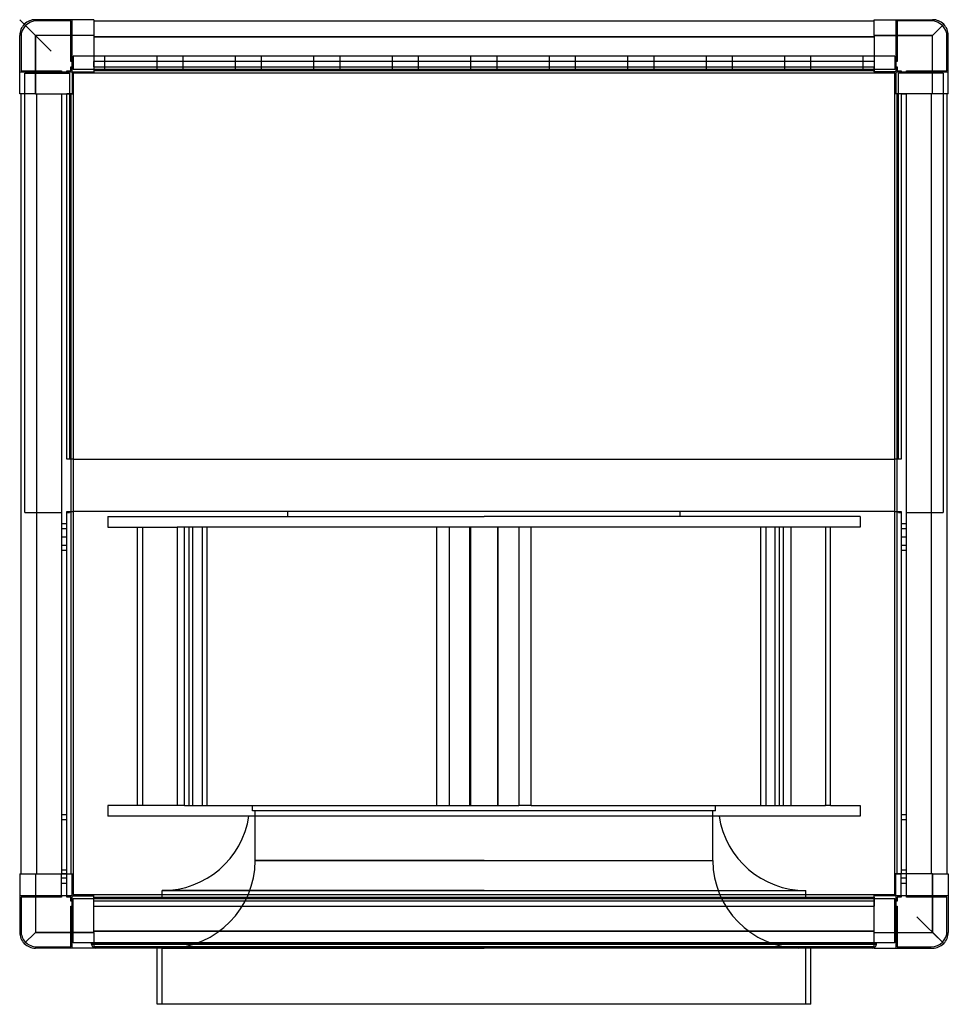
# Model space of a CAD drawing. Header units: millimetres. Extents: x -355 to 355, y -398 to 355.
import ezdxf

# ---------------------------------------------------------------- set-up
doc = ezdxf.new("R2010")
doc.units = ezdxf.units.MM
doc.layers.add('HIDDEN', color=7, linetype='Continuous')
doc.layers.add('THICK', color=7, linetype='Continuous')

msp = doc.modelspace()

# ---------------------------------------------------------------- linework, layer by layer
at = {"layer": 'HIDDEN'}
for p, q in [((-355, 355), (-343, 343)), ((-343, 355), (-343, 355)), ((-343, 355), (-343, 355)), ((-342, 354), (-342, 354)), ((-316, 354), (-342, 354)), ((-316, 354), (-316, 354)), ((-316, 323), (-316, 354)), ((-315, 355), (-315, 355)), ((-315, 355), (-315, 355)), ((-315, 315), (-315, 355)), ((-298.2, 355), (-298.2, 355)), ((-298.2, 355), (-298.2, 355)), ((-298.2, 354), (-298.2, 354)), ((-298.2, 354), (-298.2, 354)), ((298.2, 355), (298.2, 355)), ((298.2, 355), (298.2, 355)), ((298.2, 354), (298.2, 354)), ((298.2, 354), (298.2, 354)), ((315, 355), (315, 355)), ((315, 355), (315, 315)), ((315, 355), (315, 355)), ((316, 354), (316, 354)), ((342, 354), (316, 354)), ((316, 354), (316, 323)), ((342, 354), (342, 354)), ((343, 355), (343, 355)), ((343, 355), (343, 355)), ((343, 343), (351.49, 351.49)), ((-355, 343), (-355, 343)), ((-355, 343), (-355, 343)), ((-354, 342), (-354, 316)), ((-354, 342), (-354, 342)), ((-298.2, 343), (-343, 343)), ((-343, 298.2), (-343, 343)), ((298.2, 342), (-298.2, 342)), ((298.2, 343), (343, 343)), ((343, 298.2), (343, 343)), ((354, 342), (354, 342)), ((354, 316), (354, 342)), ((355, 343), (355, 343)), ((355, 343), (355, 343)), ((314, 327), (-314, 327)), ((-314, 327), (-314, 317)), ((-314, 327), (-314, 327)), ((-290, 327), (-290, 327)), ((-290, 327), (-290, 327)), ((-290, 327), (-290, 327)), ((-290, 327), (-290, 327)), ((-290, 327), (-290, 327)), ((-290, 327), (-290, 327)), ((-290, 327), (-290, 327)), ((-290, 327), (-290, 327)), ((-290, 327), (-290, 327)), ((-290, 327), (-290, 327)), ((-290, 317), (-290, 327)), ((-250, 327), (-250, 327)), ((-250, 327), (-250, 327)), ((-250, 327), (-250, 327)), ((-250, 327), (-250, 327)), ((-250, 327), (-250, 327)), ((-250, 327), (-250, 327)), ((-250, 327), (-250, 327)), ((-250, 327), (-250, 327)), ((-250, 327), (-250, 327)), ((-250, 317), (-250, 327)), ((-250, 327), (-250, 327)), ((-230, 327), (-230, 327)), ((-230, 327), (-230, 327)), ((-230, 327), (-230, 327)), ((-230, 327), (-230, 327)), ((-230, 327), (-230, 327)), ((-230, 327), (-230, 327)), ((-230, 327), (-230, 327)), ((-230, 327), (-230, 327)), ((-230, 327), (-230, 327)), ((-230, 327), (-230, 327)), ((-230, 317), (-230, 327)), ((-190, 327), (-190, 327)), ((-190, 327), (-190, 327)), ((-190, 327), (-190, 327)), ((-190, 327), (-190, 327)), ((-190, 327), (-190, 327)), ((-190, 327), (-190, 327)), ((-190, 327), (-190, 327)), ((-190, 327), (-190, 327)), ((-190, 327), (-190, 327)), ((-190, 317), (-190, 327)), ((-190, 327), (-190, 327)), ((-170, 327), (-170, 327)), ((-170, 327), (-170, 327)), ((-170, 327), (-170, 327)), ((-170, 327), (-170, 327)), ((-170, 327), (-170, 327)), ((-170, 327), (-170, 327)), ((-170, 327), (-170, 327)), ((-170, 327), (-170, 327)), ((-170, 327), (-170, 327)), ((-170, 327), (-170, 327)), ((-170, 317), (-170, 327)), ((-130, 327), (-130, 327)), ((-130, 327), (-130, 327)), ((-130, 327), (-130, 327)), ((-130, 327), (-130, 327)), ((-130, 327), (-130, 327)), ((-130, 327), (-130, 327)), ((-130, 327), (-130, 327)), ((-130, 327), (-130, 327)), ((-130, 327), (-130, 327)), ((-130, 317), (-130, 327)), ((-130, 327), (-130, 327)), ((-110, 327), (-110, 327)), ((-110, 327), (-110, 327)), ((-110, 327), (-110, 327)), ((-110, 327), (-110, 327)), ((-110, 327), (-110, 327)), ((-110, 327), (-110, 327)), ((-110, 327), (-110, 327)), ((-110, 327), (-110, 327)), ((-110, 327), (-110, 327)), ((-110, 327), (-110, 327)), ((-110, 317), (-110, 327)), ((-70, 327), (-70, 327)), ((-70, 327), (-70, 327)), ((-70, 327), (-70, 327)), ((-70, 327), (-70, 327)), ((-70, 327), (-70, 327)), ((-70, 327), (-70, 327)), ((-70, 327), (-70, 327)), ((-70, 327), (-70, 327)), ((-70, 327), (-70, 327)), ((-70, 317), (-70, 327)), ((-70, 327), (-70, 327)), ((-50, 327), (-50, 327)), ((-50, 327), (-50, 327)), ((-50, 327), (-50, 327)), ((-50, 327), (-50, 327)), ((-50, 327), (-50, 327)), ((-50, 327), (-50, 327)), ((-50, 327), (-50, 327)), ((-50, 327), (-50, 327)), ((-50, 327), (-50, 327)), ((-50, 327), (-50, 327)), ((-50, 317), (-50, 327)), ((-10, 327), (-10, 327)), ((-10, 327), (-10, 327)), ((-10, 327), (-10, 327)), ((-10, 327), (-10, 327)), ((-10, 327), (-10, 327)), ((-10, 327), (-10, 327)), ((-10, 327), (-10, 327)), ((-10, 327), (-10, 327)), ((-10, 327), (-10, 327)), ((-10, 317), (-10, 327)), ((-10, 327), (-10, 327)), ((10, 327), (10, 327)), ((10, 327), (10, 327)), ((10, 327), (10, 327)), ((10, 327), (10, 327)), ((10, 327), (10, 327)), ((10, 327), (10, 327)), ((10, 327), (10, 327)), ((10, 327), (10, 327)), ((10, 327), (10, 327)), ((10, 327), (10, 327)), ((10, 317), (10, 327)), ((50, 327), (50, 327)), ((50, 327), (50, 327)), ((50, 327), (50, 327)), ((50, 327), (50, 327)), ((50, 327), (50, 327)), ((50, 327), (50, 327)), ((50, 327), (50, 327)), ((50, 327), (50, 327)), ((50, 327), (50, 327)), ((50, 317), (50, 327)), ((50, 327), (50, 327)), ((70, 327), (70, 327)), ((70, 327), (70, 327)), ((70, 327), (70, 327)), ((70, 327), (70, 327)), ((70, 327), (70, 327)), ((70, 327), (70, 327)), ((70, 327), (70, 327)), ((70, 327), (70, 327)), ((70, 327), (70, 327)), ((70, 327), (70, 327)), ((70, 317), (70, 327)), ((110, 327), (110, 327)), ((110, 327), (110, 327)), ((110, 327), (110, 327)), ((110, 327), (110, 327)), ((110, 327), (110, 327)), ((110, 327), (110, 327)), ((110, 327), (110, 327)), ((110, 327), (110, 327)), ((110, 327), (110, 327)), ((110, 317), (110, 327)), ((110, 327), (110, 327)), ((130, 327), (130, 327)), ((130, 327), (130, 327)), ((130, 327), (130, 327)), ((130, 327), (130, 327)), ((130, 327), (130, 327)), ((130, 327), (130, 327)), ((130, 327), (130, 327)), ((130, 327), (130, 327)), ((130, 327), (130, 327)), ((130, 327), (130, 327)), ((130, 317), (130, 327)), ((170, 327), (170, 327)), ((170, 327), (170, 327)), ((170, 327), (170, 327)), ((170, 327), (170, 327)), ((170, 327), (170, 327)), ((170, 327), (170, 327)), ((170, 327), (170, 327)), ((170, 327), (170, 327)), ((170, 327), (170, 327)), ((170, 317), (170, 327)), ((170, 327), (170, 327)), ((190, 327), (190, 327)), ((190, 327), (190, 327)), ((190, 327), (190, 327)), ((190, 327), (190, 327)), ((190, 327), (190, 327)), ((190, 327), (190, 327)), ((190, 327), (190, 327)), ((190, 327), (190, 327)), ((190, 327), (190, 327)), ((190, 327), (190, 327)), ((190, 317), (190, 327)), ((230, 327), (230, 327)), ((230, 327), (230, 327)), ((230, 327), (230, 327)), ((230, 327), (230, 327)), ((230, 327), (230, 327)), ((230, 327), (230, 327)), ((230, 327), (230, 327)), ((230, 327), (230, 327)), ((230, 327), (230, 327)), ((230, 317), (230, 327)), ((230, 327), (230, 327)), ((250, 327), (250, 327)), ((250, 327), (250, 327)), ((250, 327), (250, 327)), ((250, 327), (250, 327)), ((250, 327), (250, 327)), ((250, 327), (250, 327)), ((250, 327), (250, 327)), ((250, 327), (250, 327)), ((250, 327), (250, 327)), ((250, 327), (250, 327)), ((250, 317), (250, 327)), ((290, 327), (290, 327)), ((290, 327), (290, 327)), ((290, 327), (290, 327)), ((290, 327), (290, 327)), ((290, 327), (290, 327)), ((290, 327), (290, 327)), ((290, 327), (290, 327)), ((290, 327), (290, 327)), ((290, 327), (290, 327)), ((290, 317), (290, 327)), ((290, 327), (290, 327)), ((314, 327), (314, 327)), ((314, 327), (314, 317)), ((-316, 323), (-316, 323)), ((-315, 323), (-316, 323)), ((-316, 319), (-315, 319)), ((-316, 319), (-316, 319)), ((-316, 316), (-316, 319)), ((-315, 323), (-314, 323)), ((-314, 319), (-315, 319)), ((-314, 323), (-314, 323)), ((-314, 319), (-314, 319)), ((314, 317), (-314, 317)), ((-314, 317), (-314, 317)), ((-298.2, 323), (-298.2, 323)), ((-298.2, 323), (-298.2, 323)), ((298.2, 323), (-298.2, 323)), ((-298.2, 323), (-298.2, 323)), ((-298.2, 323), (-298.2, 323)), ((-298.2, 319), (-298.2, 323)), ((-298.2, 319), (-298.2, 319)), ((-298.2, 319), (-298.2, 319)), ((-298.2, 319), (-298.2, 319)), ((-298.2, 319), (298.2, 319)), ((-298.2, 319), (-298.2, 319)), ((-298.2, 319), (-298.2, 316)), ((-290, 317), (-290, 317)), ((-290, 317), (-290, 317)), ((-290, 317), (-290, 317)), ((-290, 317), (-290, 317)), ((-290, 317), (-290, 317)), ((-290, 317), (-290, 317)), ((-290, 317), (-290, 317)), ((-290, 317), (-290, 317)), ((-290, 317), (-290, 317)), ((-290, 317), (-290, 317)), ((-250, 317), (-250, 317)), ((-250, 317), (-250, 317)), ((-250, 317), (-250, 317)), ((-250, 317), (-250, 317)), ((-250, 317), (-250, 317)), ((-250, 317), (-250, 317)), ((-250, 317), (-250, 317)), ((-250, 317), (-250, 317)), ((-250, 317), (-250, 317)), ((-250, 317), (-250, 317)), ((-230, 317), (-230, 317)), ((-230, 317), (-230, 317)), ((-230, 317), (-230, 317)), ((-230, 317), (-230, 317)), ((-230, 317), (-230, 317)), ((-230, 317), (-230, 317)), ((-230, 317), (-230, 317)), ((-230, 317), (-230, 317)), ((-230, 317), (-230, 317)), ((-230, 317), (-230, 317)), ((-190, 317), (-190, 317)), ((-190, 317), (-190, 317)), ((-190, 317), (-190, 317)), ((-190, 317), (-190, 317)), ((-190, 317), (-190, 317)), ((-190, 317), (-190, 317)), ((-190, 317), (-190, 317)), ((-190, 317), (-190, 317)), ((-190, 317), (-190, 317)), ((-190, 317), (-190, 317)), ((-170, 317), (-170, 317)), ((-170, 317), (-170, 317)), ((-170, 317), (-170, 317)), ((-170, 317), (-170, 317)), ((-170, 317), (-170, 317)), ((-170, 317), (-170, 317)), ((-170, 317), (-170, 317)), ((-170, 317), (-170, 317)), ((-170, 317), (-170, 317)), ((-170, 317), (-170, 317)), ((-130, 317), (-130, 317)), ((-130, 317), (-130, 317)), ((-130, 317), (-130, 317)), ((-130, 317), (-130, 317)), ((-130, 317), (-130, 317)), ((-130, 317), (-130, 317)), ((-130, 317), (-130, 317)), ((-130, 317), (-130, 317)), ((-130, 317), (-130, 317)), ((-130, 317), (-130, 317)), ((-110, 317), (-110, 317)), ((-110, 317), (-110, 317)), ((-110, 317), (-110, 317)), ((-110, 317), (-110, 317)), ((-110, 317), (-110, 317)), ((-110, 317), (-110, 317)), ((-110, 317), (-110, 317)), ((-110, 317), (-110, 317)), ((-110, 317), (-110, 317)), ((-110, 317), (-110, 317)), ((-70, 317), (-70, 317)), ((-70, 317), (-70, 317)), ((-70, 317), (-70, 317)), ((-70, 317), (-70, 317)), ((-70, 317), (-70, 317)), ((-70, 317), (-70, 317)), ((-70, 317), (-70, 317)), ((-70, 317), (-70, 317)), ((-70, 317), (-70, 317)), ((-70, 317), (-70, 317)), ((-50, 317), (-50, 317)), ((-50, 317), (-50, 317)), ((-50, 317), (-50, 317)), ((-50, 317), (-50, 317)), ((-50, 317), (-50, 317)), ((-50, 317), (-50, 317)), ((-50, 317), (-50, 317)), ((-50, 317), (-50, 317)), ((-50, 317), (-50, 317)), ((-50, 317), (-50, 317)), ((-10, 317), (-10, 317)), ((-10, 317), (-10, 317)), ((-10, 317), (-10, 317)), ((-10, 317), (-10, 317)), ((-10, 317), (-10, 317)), ((-10, 317), (-10, 317)), ((-10, 317), (-10, 317)), ((-10, 317), (-10, 317)), ((-10, 317), (-10, 317)), ((-10, 317), (-10, 317)), ((10, 317), (10, 317)), ((10, 317), (10, 317)), ((10, 317), (10, 317)), ((10, 317), (10, 317)), ((10, 317), (10, 317)), ((10, 317), (10, 317)), ((10, 317), (10, 317)), ((10, 317), (10, 317)), ((10, 317), (10, 317)), ((10, 317), (10, 317)), ((50, 317), (50, 317)), ((50, 317), (50, 317)), ((50, 317), (50, 317)), ((50, 317), (50, 317)), ((50, 317), (50, 317)), ((50, 317), (50, 317)), ((50, 317), (50, 317)), ((50, 317), (50, 317)), ((50, 317), (50, 317)), ((50, 317), (50, 317)), ((70, 317), (70, 317)), ((70, 317), (70, 317)), ((70, 317), (70, 317)), ((70, 317), (70, 317)), ((70, 317), (70, 317)), ((70, 317), (70, 317)), ((70, 317), (70, 317)), ((70, 317), (70, 317)), ((70, 317), (70, 317)), ((70, 317), (70, 317)), ((110, 317), (110, 317)), ((110, 317), (110, 317)), ((110, 317), (110, 317)), ((110, 317), (110, 317)), ((110, 317), (110, 317)), ((110, 317), (110, 317)), ((110, 317), (110, 317)), ((110, 317), (110, 317)), ((110, 317), (110, 317)), ((110, 317), (110, 317)), ((130, 317), (130, 317)), ((130, 317), (130, 317)), ((130, 317), (130, 317)), ((130, 317), (130, 317)), ((130, 317), (130, 317)), ((130, 317), (130, 317)), ((130, 317), (130, 317)), ((130, 317), (130, 317)), ((130, 317), (130, 317)), ((130, 317), (130, 317)), ((170, 317), (170, 317)), ((170, 317), (170, 317)), ((170, 317), (170, 317)), ((170, 317), (170, 317)), ((170, 317), (170, 317)), ((170, 317), (170, 317)), ((170, 317), (170, 317)), ((170, 317), (170, 317)), ((170, 317), (170, 317)), ((170, 317), (170, 317)), ((190, 317), (190, 317)), ((190, 317), (190, 317)), ((190, 317), (190, 317)), ((190, 317), (190, 317)), ((190, 317), (190, 317)), ((190, 317), (190, 317)), ((190, 317), (190, 317)), ((190, 317), (190, 317)), ((190, 317), (190, 317)), ((190, 317), (190, 317)), ((230, 317), (230, 317)), ((230, 317), (230, 317)), ((230, 317), (230, 317)), ((230, 317), (230, 317)), ((230, 317), (230, 317)), ((230, 317), (230, 317)), ((230, 317), (230, 317)), ((230, 317), (230, 317)), ((230, 317), (230, 317)), ((230, 317), (230, 317)), ((250, 317), (250, 317)), ((250, 317), (250, 317)), ((250, 317), (250, 317)), ((250, 317), (250, 317)), ((250, 317), (250, 317)), ((250, 317), (250, 317)), ((250, 317), (250, 317)), ((250, 317), (250, 317)), ((250, 317), (250, 317)), ((250, 317), (250, 317)), ((290, 317), (290, 317)), ((290, 317), (290, 317)), ((290, 317), (290, 317)), ((290, 317), (290, 317)), ((290, 317), (290, 317)), ((290, 317), (290, 317)), ((290, 317), (290, 317)), ((290, 317), (290, 317)), ((290, 317), (290, 317)), ((290, 317), (290, 317)), ((298.2, 323), (298.2, 323)), ((298.2, 323), (298.2, 319)), ((298.2, 323), (298.2, 323)), ((298.2, 323), (298.2, 323)), ((298.2, 323), (298.2, 323)), ((298.2, 319), (298.2, 319)), ((298.2, 319), (298.2, 319)), ((298.2, 319), (298.2, 319)), ((298.2, 319), (298.2, 319)), ((298.2, 316), (298.2, 319)), ((314, 323), (314, 323)), ((314, 323), (315, 323)), ((314, 319), (314, 319)), ((315, 319), (314, 319)), ((314, 317), (314, 317)), ((316, 323), (315, 323)), ((315, 319), (316, 319)), ((316, 323), (316, 323)), ((316, 319), (316, 319)), ((316, 319), (316, 316)), ((-355, 315), (-355, 315)), ((-355, 315), (-315, 315)), ((-355, 315), (-355, 315)), ((-354, 316), (-354, 316)), ((-354, 316), (-323, 316)), ((-351, 314), (-351, 314)), ((-351, 314), (-317, 314)), ((-351, -22), (-351, 314)), ((-323, 316), (-323, 315)), ((-323, 316), (-323, 316)), ((-323, 315), (-323, 314)), ((-323, 314), (-323, 314)), ((-319, 316), (-319, 316)), ((-319, 315), (-319, 316)), ((-319, 316), (-316, 316)), ((-319, 315), (-319, 314)), ((-319, 314), (-319, 314)), ((-317, 314), (-317, 314)), ((-317, 314), (-317, 19)), ((-316, 316), (-316, 316)), ((-315, 315), (-315, 315)), ((-315, 315), (-315, 315)), ((-315, 315), (-315, 315)), ((-315, 315), (-315, 315)), ((-314, 314), (-314, 314)), ((-314, 314), (-314, 314)), ((-298.2, 316), (-298.2, 315)), ((-298.2, 316), (-298.2, 316)), ((-298.2, 316), (-298.2, 316)), ((-298.2, 316), (-298.2, 316)), ((-298.2, 316), (-298.2, 316)), ((-298.2, 315), (-298.2, 315)), ((-298.2, 315), (-298.2, 315)), ((-298.2, 315), (-298.2, 315)), ((-298.2, 315), (-298.2, 315)), ((-298.2, 315), (-298.2, 315)), ((-298.2, 315), (-298.2, 315)), ((-298.2, 314), (-298.2, 314)), ((-298.2, 314), (-298.2, 314)), ((298.2, 315), (298.2, 316)), ((298.2, 316), (298.2, 316)), ((298.2, 316), (298.2, 316)), ((298.2, 316), (298.2, 316)), ((298.2, 316), (298.2, 316)), ((298.2, 315), (298.2, 315)), ((298.2, 315), (298.2, 315)), ((298.2, 315), (298.2, 315)), ((298.2, 315), (298.2, 315)), ((298.2, 315), (298.2, 315)), ((298.2, 315), (298.2, 315)), ((298.2, 314), (298.2, 314)), ((298.2, 314), (298.2, 314)), ((314, 314), (314, 314)), ((314, 314), (314, 314)), ((315, 315), (315, 315)), ((315, 315), (315, 315)), ((315, 315), (355, 315)), ((315, 315), (315, 315)), ((315, 315), (315, 315)), ((316, 316), (316, 316)), ((316, 316), (319, 316)), ((317, 314), (317, 314)), ((351, 314), (317, 314)), ((317, 19), (317, 314)), ((319, 316), (319, 315)), ((319, 316), (319, 316)), ((319, 315), (319, 314)), ((319, 314), (319, 314)), ((323, 316), (323, 316)), ((323, 316), (354, 316)), ((323, 315), (323, 316)), ((323, 315), (323, 314)), ((323, 314), (323, 314)), ((351, 314), (351, 314)), ((351, 314), (351, -22)), ((354, 316), (354, 316)), ((355, 315), (355, 315)), ((355, 315), (355, 315)), ((-355, 298.2), (-355, 298.2)), ((-355, 298.2), (-355, 298.2)), ((-354, 298.2), (-354, 298.2)), ((-354, 298.2), (-354, 298.2)), ((-342, -298.2), (-342, 298.2)), ((-323, 298.2), (-323, 298.2)), ((-323, 298.2), (-323, 298.2)), ((-323, 298.2), (-323, 298.2)), ((-323, 298.2), (-323, -298.2)), ((-323, 298.2), (-323, 298.2)), ((-323, 298.2), (-319, 298.2)), ((-319, 298.2), (-319, 298.2)), ((-319, 298.2), (-319, 298.2)), ((-319, 298.2), (-319, 298.2)), ((-319, 298.2), (-319, 298.2)), ((-319, 19), (-319, 298.2)), ((-316, 298.2), (-319, 298.2)), ((-315, 298.2), (-316, 298.2)), ((-316, 298.2), (-316, 298.2)), ((-316, 298.2), (-316, 298.2)), ((-316, 298.2), (-316, 298.2)), ((-316, 298.2), (-316, 298.2)), ((-315, 298.2), (-315, 298.2)), ((-315, 298.2), (-315, 298.2)), ((-315, 298.2), (-315, 298.2)), ((-315, 298.2), (-315, 298.2)), ((-315, 298.2), (-315, 298.2)), ((-315, 298.2), (-315, 298.2)), ((-314, 298.2), (-314, 298.2)), ((-314, 298.2), (-314, 298.2)), ((314, 298.2), (314, 298.2)), ((314, 298.2), (314, 298.2)), ((316, 298.2), (315, 298.2)), ((315, 298.2), (315, 298.2)), ((315, 298.2), (315, 298.2)), ((315, 298.2), (315, 298.2)), ((315, 298.2), (315, 298.2)), ((315, 298.2), (315, 298.2)), ((315, 298.2), (315, 298.2)), ((319, 298.2), (316, 298.2)), ((316, 298.2), (316, 298.2)), ((316, 298.2), (316, 298.2)), ((316, 298.2), (316, 298.2)), ((316, 298.2), (316, 298.2)), ((319, 298.2), (319, 298.2)), ((319, 298.2), (319, 298.2)), ((319, 298.2), (323, 298.2)), ((319, 298.2), (319, 19)), ((319, 298.2), (319, 298.2)), ((319, 298.2), (319, 298.2)), ((323, 298.2), (323, 298.2)), ((323, 298.2), (323, 298.2)), ((323, 298.2), (323, 298.2)), ((323, -298.2), (323, 298.2)), ((323, 298.2), (323, 298.2)), ((342, 298.2), (342, -298.2)), ((354, 298.2), (354, 298.2)), ((354, 298.2), (354, 298.2)), ((355, 298.2), (355, 298.2)), ((355, 298.2), (355, 298.2)), ((-319, 19), (-319, 19)), ((-319, 19), (-319, 19)), ((-316, 19), (-319, 19)), ((-317, 19), (-317, 19)), ((-314, 19), (-316, 19)), ((-316, 19), (-316, 19)), ((-316, 19), (-316, 19)), ((-314, 19), (314, 19)), ((-314, 19), (-314, 19)), ((-314, 19), (-314, 19)), ((314, 19), (314, 19)), ((316, 19), (314, 19)), ((314, 19), (314, 19)), ((316, 19), (316, 19)), ((319, 19), (316, 19)), ((316, 19), (316, 19)), ((317, 19), (317, 19)), ((319, 19), (319, 19)), ((319, 19), (319, 19)), ((-351, -22), (-323, -22)), ((-351, -22), (-351, -22)), ((-323, -22), (-323, -22)), ((-319, -21), (-316, -21)), ((-319, -21), (-319, -21)), ((-319, -21), (-319, -21)), ((-319, -298.2), (-319, -21)), ((-319, -22), (-317, -22)), ((-319, -22), (-319, -22)), ((-317, -21), (-317, -21)), ((-317, -21), (-317, -22)), ((-317, -22), (-317, -22)), ((-316, -21), (-314, -21)), ((-316, -21), (-316, -21)), ((-316, -21), (-316, -21)), ((314, -21), (-314, -21)), ((-314, -21), (-314, -21)), ((-314, -21), (-314, -21)), ((-150, -25), (-150, -21)), ((150, -25), (150, -21)), ((314, -21), (314, -21)), ((314, -21), (316, -21)), ((314, -21), (314, -21)), ((316, -21), (316, -21)), ((316, -21), (319, -21)), ((316, -21), (316, -21)), ((317, -21), (317, -21)), ((317, -22), (317, -21)), ((317, -22), (319, -22)), ((317, -22), (317, -22)), ((319, -21), (319, -21)), ((319, -21), (319, -21)), ((319, -21), (319, -298.2)), ((319, -22), (319, -22)), ((323, -22), (351, -22)), ((323, -22), (323, -22)), ((351, -22), (351, -22)), ((-287.5, -25), (0, -25)), ((-287.5, -25), (-287.5, -33)), ((287.5, -25), (0, -25)), ((287.5, -25), (287.5, -33)), ((-319, -30.5), (-323, -30.5)), ((-319, -30.5), (-323, -30.5)), ((-319, -30.5), (-323, -30.5)), ((-319, -30.5), (-323, -30.5)), ((-319, -34.5), (-323, -34.5)), ((-319, -34.5), (-323, -34.5)), ((-319, -34.5), (-323, -34.5)), ((-319, -34.5), (-323, -34.5)), ((-287.5, -33), (-234.65, -33)), ((-265, -246), (-265, -33)), ((-261.19, -33), (-261.19, -246)), ((-234.65, -33), (-234.65, -246)), ((-229.06, -33), (-234.65, -33)), ((0, -33), (-229.06, -33)), ((-229.06, -246), (-229.06, -33)), ((-225.75, -33), (-225.75, -246)), ((-222.64, -246), (-222.64, -33)), ((-215.48, -33), (-215.48, -246)), ((-211.74, -246), (-211.74, -33)), ((-35.94, -246), (-35.94, -33)), ((-26.54, -33), (-26.54, -246)), ((-10.9, -246), (-10.9, -33)), ((-10.28, -33), (-10.28, -246)), ((26.54, -33), (0, -33)), ((10.28, -33), (10.28, -246)), ((10.9, -246), (10.9, -33)), ((26.54, -33), (26.54, -246)), ((35.94, -33), (26.54, -33)), ((35.94, -246), (35.94, -33)), ((261.19, -33), (35.94, -33)), ((211.74, -246), (211.74, -33)), ((215.48, -33), (215.48, -246)), ((222.64, -246), (222.64, -33)), ((225.75, -33), (225.75, -246)), ((229.06, -246), (229.06, -33)), ((234.65, -33), (234.65, -246)), ((265, -33), (260.54, -33)), ((261.19, -33), (261.19, -246)), ((265, -246), (265, -33)), ((287.5, -33), (265, -33)), ((323, -30.5), (319, -30.5)), ((323, -30.5), (319, -30.5)), ((323, -30.5), (319, -30.5)), ((323, -30.5), (319, -30.5)), ((323, -34.5), (319, -34.5)), ((323, -34.5), (319, -34.5)), ((323, -34.5), (319, -34.5)), ((323, -34.5), (319, -34.5)), ((-323, -40.5), (-319, -40.5)), ((-323, -40.5), (-323, -40.5)), ((-319, -40.5), (-319, -40.5)), ((319, -40.5), (319, -40.5)), ((319, -40.5), (323, -40.5)), ((323, -40.5), (323, -40.5)), ((-319, -47), (-323, -47)), ((-319, -47), (-323, -47)), ((-319, -51), (-323, -51)), ((-319, -51), (-323, -51)), ((323, -47), (319, -47)), ((323, -47), (319, -47)), ((323, -51), (319, -51)), ((323, -51), (319, -51)), ((-234.65, -246), (-287.5, -246)), ((-287.5, -246), (-287.5, -254)), ((-229.06, -246), (-234.65, -246)), ((-229.06, -246), (0, -246)), ((-177, -250), (-177, -246)), ((0, -246), (26.54, -246)), ((35.94, -246), (26.54, -246)), ((35.94, -246), (261.19, -246)), ((177, -250), (177, -246)), ((265, -246), (260.54, -246)), ((265, -246), (287.5, -246)), ((287.5, -246), (287.5, -254)), ((-319, -253), (-323, -253)), ((-319, -253), (-323, -253)), ((0, -254), (-287.5, -254)), ((0, -250), (-177, -250)), ((-175, -288.01), (-175, -250)), ((177, -250), (0, -250)), ((287.5, -254), (0, -254)), ((175, -288.01), (175, -250)), ((323, -253), (319, -253)), ((323, -253), (319, -253)), ((-319, -257), (-323, -257)), ((-319, -257), (-323, -257)), ((323, -257), (319, -257)), ((323, -257), (319, -257)), ((0, -288.01), (-175, -288.01)), ((-175, -288.01), (0, -288.01)), ((0, -288.01), (175, -288.01)), ((-355, -298.2), (-355, -298.2)), ((-355, -298.2), (-355, -298.2)), ((-354, -298.2), (-354, -298.2)), ((-354, -298.2), (-354, -298.2)), ((-343, -298.2), (-343, -343)), ((-323, -295.5), (-323, -295.5)), ((-319, -295.5), (-323, -295.5)), ((-323, -298.2), (-323, -298.2)), ((-323, -298.2), (-323, -298.2)), ((-323, -315), (-323, -298.2)), ((-323, -298.2), (-323, -298.2)), ((-323, -298.2), (-323, -298.2)), ((-319, -298.2), (-323, -298.2)), ((-319, -295.5), (-319, -295.5)), ((-319, -298.2), (-319, -298.2)), ((-319, -298.2), (-319, -298.2)), ((-319, -315), (-319, -298.2)), ((-319, -298.2), (-319, -298.2)), ((-319, -298.2), (-319, -298.2)), ((-319, -298.2), (-316, -298.2)), ((-316, -298.2), (-315, -298.2)), ((-316, -298.2), (-316, -298.2)), ((-316, -298.2), (-316, -298.2)), ((-316, -298.2), (-316, -298.2)), ((-316, -298.2), (-316, -298.2)), ((-315, -298.2), (-315, -298.2)), ((-315, -298.2), (-315, -298.2)), ((-315, -298.2), (-315, -298.2)), ((-315, -298.2), (-315, -298.2)), ((-315, -298.2), (-315, -298.2)), ((-315, -298.2), (-315, -298.2)), ((-314, -298.2), (-314, -298.2)), ((-314, -298.2), (-314, -298.2)), ((314, -298.2), (314, -298.2)), ((314, -298.2), (314, -298.2)), ((315, -298.2), (316, -298.2)), ((315, -298.2), (315, -298.2)), ((315, -298.2), (315, -298.2)), ((315, -298.2), (315, -298.2)), ((315, -298.2), (315, -298.2)), ((315, -298.2), (315, -298.2)), ((315, -298.2), (315, -298.2)), ((316, -298.2), (316, -298.2)), ((316, -298.2), (319, -298.2)), ((316, -298.2), (316, -298.2)), ((316, -298.2), (316, -298.2)), ((316, -298.2), (316, -298.2)), ((319, -295.5), (319, -295.5)), ((323, -295.5), (319, -295.5)), ((319, -298.2), (319, -298.2)), ((319, -298.2), (319, -298.2)), ((319, -315), (319, -298.2)), ((319, -298.2), (319, -298.2)), ((319, -298.2), (319, -298.2)), ((323, -298.2), (319, -298.2)), ((323, -295.5), (323, -295.5)), ((323, -298.2), (323, -298.2)), ((323, -298.2), (323, -298.2)), ((323, -315), (323, -298.2)), ((323, -298.2), (323, -298.2)), ((323, -298.2), (323, -298.2)), ((343, -298.2), (343, -343)), ((354, -298.2), (354, -298.2)), ((354, -298.2), (354, -298.2)), ((355, -298.2), (355, -298.2)), ((355, -298.2), (355, -298.2)), ((-319, -301.5), (-323, -301.5)), ((-319, -301.5), (-323, -301.5)), ((-319, -301.5), (-323, -301.5)), ((-319, -301.5), (-323, -301.5)), ((-319, -305.5), (-323, -305.5)), ((-319, -305.5), (-323, -305.5)), ((-319, -305.5), (-323, -305.5)), ((-319, -305.5), (-323, -305.5)), ((323, -301.5), (319, -301.5)), ((323, -301.5), (319, -301.5)), ((323, -301.5), (319, -301.5)), ((323, -301.5), (319, -301.5)), ((323, -305.5), (319, -305.5)), ((323, -305.5), (319, -305.5)), ((323, -305.5), (319, -305.5)), ((323, -305.5), (319, -305.5)), ((-355, -315), (-355, -315)), ((-355, -315), (-355, -315)), ((-315, -315), (-355, -315)), ((-354, -316), (-354, -342)), ((-354, -316), (-354, -316)), ((-323, -316), (-354, -316)), ((-323, -315), (-323, -316)), ((-323, -316), (-323, -316)), ((-319, -316), (-319, -315)), ((-319, -316), (-319, -316)), ((-316, -316), (-319, -316)), ((-316, -316), (-316, -316)), ((-316, -319), (-316, -316)), ((-315, -315), (-315, -315)), ((-315, -315), (-315, -315)), ((-315, -315), (-315, -315)), ((-315, -355), (-315, -315)), ((-315, -315), (-315, -315)), ((-314, -314), (-314, -314)), ((-314, -314), (-314, -314)), ((-298.2, -314), (-298.2, -314)), ((-298.2, -314), (-298.2, -314)), ((-298.2, -315), (-298.2, -315)), ((-298.2, -316), (-298.2, -315)), ((-298.2, -315), (-298.2, -315)), ((-298.2, -315), (-298.2, -315)), ((-298.2, -315), (-298.2, -315)), ((-298.2, -315), (-298.2, -315)), ((-298.2, -315), (-298.2, -315)), ((-298.2, -316), (-298.2, -316)), ((-298.2, -316), (-298.2, -316)), ((-298.2, -316), (-298.2, -316)), ((-298.2, -316), (-298.2, -316)), ((-298.2, -319), (-298.2, -316)), ((0, -311), (-246, -311)), ((-246, -311), (0, -311)), ((-246, -317), (-246, -311)), ((0, -311), (246, -311)), ((246, -317), (246, -311)), ((298.2, -314), (298.2, -314)), ((298.2, -314), (298.2, -314)), ((298.2, -315), (298.2, -315)), ((298.2, -316), (298.2, -315)), ((298.2, -315), (298.2, -315)), ((298.2, -315), (298.2, -315)), ((298.2, -315), (298.2, -315)), ((298.2, -315), (298.2, -315)), ((298.2, -315), (298.2, -315)), ((298.2, -316), (298.2, -316)), ((298.2, -316), (298.2, -316)), ((298.2, -316), (298.2, -316)), ((298.2, -316), (298.2, -319)), ((298.2, -316), (298.2, -316)), ((314, -314), (314, -314)), ((314, -314), (314, -314)), ((315, -315), (315, -355)), ((315, -315), (315, -315)), ((355, -315), (315, -315)), ((315, -315), (315, -315)), ((315, -315), (315, -315)), ((315, -315), (315, -315)), ((316, -316), (316, -316)), ((319, -316), (316, -316)), ((316, -316), (316, -319)), ((319, -315), (319, -316)), ((319, -316), (319, -316)), ((323, -316), (323, -315)), ((323, -316), (323, -316)), ((354, -316), (323, -316)), ((354, -316), (354, -316)), ((354, -342), (354, -316)), ((355, -315), (355, -315)), ((355, -315), (355, -315)), ((-316, -319), (-316, -319)), ((-315, -319), (-316, -319)), ((-316, -323), (-315, -323)), ((-316, -323), (-316, -323)), ((-316, -354), (-316, -323)), ((-315, -319), (-314, -319)), ((-314, -323), (-315, -323)), ((-314, -351), (-314, -317)), ((-314, -317), (-314, -317)), ((-314, -317), (314, -317)), ((-314, -319), (-314, -319)), ((-314, -323), (-314, -323)), ((-298.2, -319), (-298.2, -319)), ((-298.2, -319), (-298.2, -319)), ((-298.2, -323), (-298.2, -319)), ((-298.2, -319), (-298.2, -319)), ((298.2, -319), (-298.2, -319)), ((-298.2, -319), (-298.2, -319)), ((-298.2, -323), (-298.2, -323)), ((-298.2, -323), (-298.2, -323)), ((-298.2, -323), (-298.2, -323)), ((-298.2, -323), (298.2, -323)), ((-298.2, -323), (-298.2, -323)), ((298.2, -319), (298.2, -319)), ((298.2, -319), (298.2, -319)), ((298.2, -319), (298.2, -319)), ((298.2, -319), (298.2, -319)), ((298.2, -319), (298.2, -323)), ((298.2, -323), (298.2, -323)), ((298.2, -323), (298.2, -323)), ((298.2, -323), (298.2, -323)), ((298.2, -323), (298.2, -323)), ((314, -317), (314, -317)), ((314, -351), (314, -317)), ((314, -319), (314, -319)), ((314, -319), (315, -319)), ((314, -323), (314, -323)), ((315, -323), (314, -323)), ((316, -319), (315, -319)), ((315, -323), (316, -323)), ((316, -319), (316, -319)), ((316, -323), (316, -323)), ((316, -323), (316, -354)), ((351.49, -351.49), (331, -331)), ((-355, -343), (-355, -343)), ((-355, -343), (-355, -343)), ((-354, -342), (-354, -342)), ((-343, -343), (-351.49, -351.49)), ((-298.2, -343), (-343, -343)), ((-298.2, -342), (298.2, -342)), ((298.2, -343), (343, -343)), ((354, -342), (354, -342)), ((355, -343), (355, -343)), ((355, -343), (355, -343)), ((-314, -351), (-314, -351)), ((314, -351), (-314, -351)), ((-300, -352), (-300, -351)), ((0, -352), (-300, -352)), ((-300, -352), (0, -352)), ((300, -352), (0, -352)), ((0, -352), (300, -352)), ((300, -352), (300, -351)), ((314, -351), (314, -351)), ((-343, -355), (-343, -355)), ((-343, -355), (-343, -355)), ((-342, -354), (-342, -354)), ((-342, -354), (-316, -354)), ((-316, -354), (-316, -354)), ((-315, -355), (-315, -355)), ((-315, -355), (-315, -355)), ((-298.2, -354), (-298.2, -354)), ((-298.2, -354), (-298.2, -354)), ((-298.2, -355), (-298.2, -355)), ((-298.2, -355), (-298.2, -355)), ((-246, -355), (0, -355)), ((-246, -398), (-246, -355)), ((246, -355), (0, -355)), ((246, -398), (246, -355)), ((298.2, -354), (298.2, -354)), ((298.2, -354), (298.2, -354)), ((298.2, -355), (298.2, -355)), ((298.2, -355), (298.2, -355)), ((315, -355), (315, -355)), ((315, -355), (315, -355)), ((316, -354), (342, -354)), ((316, -354), (316, -354)), ((342, -354), (342, -354)), ((343, -355), (343, -355)), ((343, -355), (343, -355))]:
    msp.add_line(p, q, dxfattribs=at)
for centre, radius, start, end in [((-342, 342), 12, 89.99998, 179.99998), ((342, 342), 12, 0, 89.99998), ((-246, -244), 67, 270.00002, 351.41629), ((246, -244), 67, 188.58369, 270.00002), ((-242, -288.01), 67, 270.98992, 0), ((242, -288.01), 67, 179.99998, 269.01006), ((-342, -342), 12, 180.00002, 270.00002), ((342, -342), 12, 270.00002, 0), ((-297, -352), 3, 180.00002, 246.4216), ((297, -352), 3, 293.57844, 0)]:
    msp.add_arc(centre, radius, start, end, dxfattribs=at)
at = {"layer": 'THICK'}
for p, q in [((-298.2, 355), (-343, 355)), ((-298.2, 355), (-298.2, 343)), ((-298.2, 354), (298.2, 354)), ((298.2, 343), (298.2, 355)), ((298.2, 355), (343, 355)), ((-351.49, 351.49), (-331, 331)), ((351.49, 351.49), (343, 343)), ((-355, 298.2), (-355, 343)), ((-298.2, 343), (-343, 343)), ((-343, 343), (-343, 298.2)), ((-298.2, 343), (-298.2, 315)), ((-298.2, 342), (298.2, 342)), ((298.2, 343), (298.2, 315)), ((343, 343), (298.2, 343)), ((343, 298.2), (343, 343)), ((355, 298.2), (355, 343)), ((-315, 315), (-315, 298.2)), ((-315, 315), (-298.2, 315)), ((314, 314), (-314, 314)), ((-314, 314), (-314, -314)), ((298.2, 316), (-298.2, 316)), ((-298.2, 315), (-298.2, 314)), ((298.2, 315), (298.2, 314)), ((315, 315), (298.2, 315)), ((314, -314), (314, 314)), ((315, 315), (315, 298.2)), ((-343, 298.2), (-355, 298.2)), ((-354, -298.2), (-354, 298.2)), ((-343, 298.2), (-315, 298.2)), ((-342, -298.2), (-342, 298.2)), ((-316, 298.2), (-316, -298.2)), ((-315, 298.2), (-314, 298.2)), ((315, 298.2), (314, 298.2)), ((343, 298.2), (315, 298.2)), ((316, -298.2), (316, 298.2)), ((342, 298.2), (342, -298.2)), ((355, 298.2), (343, 298.2)), ((354, 298.2), (354, -298.2)), ((-355, -298.2), (-343, -298.2)), ((-355, -298.2), (-355, -343)), ((-343, -298.2), (-315, -298.2)), ((-343, -298.2), (-343, -343)), ((-315, -298.2), (-314, -298.2)), ((-315, -315), (-315, -298.2)), ((315, -298.2), (314, -298.2)), ((343, -298.2), (315, -298.2)), ((315, -315), (315, -298.2)), ((343, -298.2), (355, -298.2)), ((343, -343), (343, -298.2)), ((355, -298.2), (355, -343)), ((-315, -315), (-298.2, -315)), ((-314, -314), (314, -314)), ((-298.2, -315), (-298.2, -314)), ((-298.2, -343), (-298.2, -315)), ((-298.2, -316), (298.2, -316)), ((298.2, -315), (298.2, -314)), ((298.2, -343), (298.2, -315)), ((315, -315), (298.2, -315)), ((-351.49, -351.49), (-343, -343)), ((-343, -343), (-298.2, -343)), ((298.2, -342), (-298.2, -342)), ((-298.2, -343), (-298.2, -355)), ((298.2, -355), (298.2, -343)), ((298.2, -343), (343, -343)), ((351.49, -351.49), (343, -343)), ((-298.2, -355), (-343, -355)), ((298.2, -354), (-298.2, -354)), ((0, -355), (-297, -355)), ((-250, -398), (-250, -355)), ((297, -355), (0, -355)), ((250, -398), (250, -355)), ((298.2, -355), (343, -355)), ((0, -398), (-250, -398)), ((250, -398), (0, -398))]:
    msp.add_line(p, q, dxfattribs=at)
for centre, start, end in [((-297, -352), 246.4216, 270.00002), ((297, -352), 270.00002, 293.57844)]:
    msp.add_arc(centre, 3, start, end, dxfattribs=at)
for centre, major_axis, start_param, end_param in [((-343, 343), (-12, 0), -1.570796, -0.785398), ((343, 343), (12, 0), 0.785398, 1.570796), ((-343, 343), (0, 12), 0.785398, 1.570796), ((343, 343), (0, 12), -1.570796, -0.785398), ((-343, -343), (0, -12), -1.570796, -0.785398), ((343, -343), (0, -12), 0.785398, 1.570796), ((-343, -343), (-12, 0), 0.785398, 1.570796), ((343, -343), (12, 0), -1.570796, -0.785398)]:
    msp.add_ellipse(centre, major_axis=major_axis, ratio=1, start_param=start_param, end_param=end_param, dxfattribs=at)

doc.saveas('drawing.dxf')
